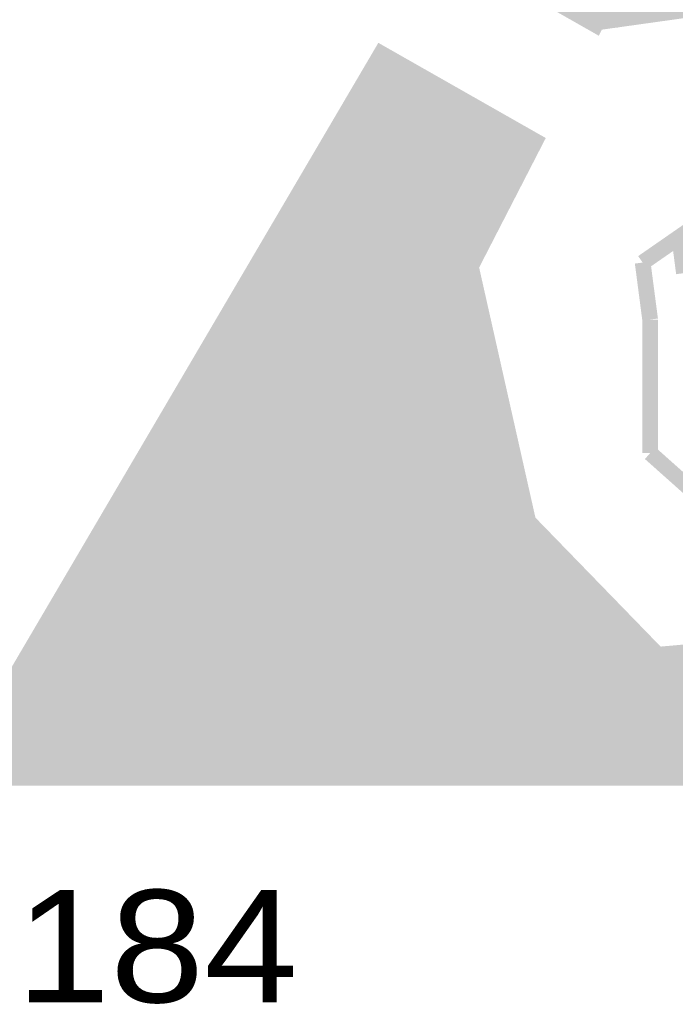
# Model space of a CAD drawing. Extents: x -14006 to 19506, y -9606 to 12409.
# Tile 19 of 29: x 6768 to 7235, y 2901 to 3603. Entities that reach past the tile are written whole.
import ezdxf

# ---------------------------------------------------------------- set-up
doc = ezdxf.new("R2010")
doc.units = 0
doc.layers.add('1', color=7, linetype='CONTINUOUS')

msp = doc.modelspace()

# ---------------------------------------------------------------- linework, layer by layer
at = {"layer": '1', "const_width": 11.2}
for points in [[(7374.36, 4175.36), (7072.24, 3659.32), (7178.08, 3599.12), (7178.92, 3600.8), (7352.8, 3625.16), (7618.8, 3758.16)], [(7025.48, 3578.68), (7135.24, 3516.24), (7089.32, 3426.92), (7130.2, 3245.2), (7222.32, 3150.28), (7282.24, 3155.6), (7277.76, 3186.4), (7306.32, 3188.92), (7301.28, 3223.64), (7330.68, 3226.16), (7316.96, 3318.56), (7265.44, 3364.48), (7265.44, 3442.04), (7435.4, 3345.44), (7399, 3285.8), (7350, 3212.72), (7350, 3150.28), (7399, 3131.24), (7461.44, 3190.88), (7519.12, 3297.84), (7932.12, 3062.64), (6722.52, 3062.64)]]:
    msp.add_lwpolyline(points, close=True, dxfattribs=at)
for points in [[(7162.68, 3607.8), (7228.76, 3607.8)], [(7164.64, 3606.68), (7221.76, 3606.68)], [(7166.32, 3605.84), (7214.76, 3605.84)], [(7168, 3604.72), (7208.04, 3604.72)], [(7169.68, 3603.88), (7201.04, 3603.88)], [(7171.36, 3602.76), (7194.04, 3602.76)], [(7173.04, 3601.92), (7187.04, 3601.92)], [(7174.72, 3600.8), (7180.04, 3600.8)], [(7176.68, 3599.96), (7178.64, 3599.96)], [(7021.84, 3572.52), (7036.4, 3572.52)], [(7022.4, 3573.36), (7034.72, 3573.36)], [(7022.96, 3574.48), (7033.04, 3574.48)], [(7023.52, 3575.32), (7031.36, 3575.32)], [(7024.08, 3576.44), (7029.68, 3576.44)], [(7024.64, 3577.28), (7028, 3577.28)], [(7025.2, 3578.4), (7026.32, 3578.4)], [(7017.92, 3565.52), (7048.44, 3565.52)], [(7018.48, 3566.64), (7046.76, 3566.64)], [(7019.04, 3567.48), (7045.08, 3567.48)], [(7019.6, 3568.6), (7043.4, 3568.6)], [(7020.16, 3569.44), (7041.72, 3569.44)], [(7020.72, 3570.56), (7040.04, 3570.56)], [(7021.28, 3571.4), (7038.36, 3571.4)], [(7013.72, 3558.8), (7060.48, 3558.8)], [(7014.28, 3559.64), (7058.8, 3559.64)], [(7015.12, 3560.76), (7057.12, 3560.76)], [(7015.68, 3561.6), (7055.44, 3561.6)], [(7016.24, 3562.72), (7053.76, 3562.72)], [(7016.8, 3563.56), (7052.08, 3563.56)], [(7017.36, 3564.68), (7050.4, 3564.68)], [(7009.8, 3551.8), (7072.52, 3551.8)], [(7010.36, 3552.92), (7070.84, 3552.92)], [(7010.92, 3553.76), (7069.16, 3553.76)], [(7011.48, 3554.88), (7067.48, 3554.88)], [(7012.04, 3555.72), (7065.8, 3555.72)], [(7012.6, 3556.84), (7064.12, 3556.84)], [(7013.16, 3557.68), (7062.44, 3557.68)], [(7005.88, 3545.08), (7084.56, 3545.08)], [(7006.44, 3545.92), (7082.88, 3545.92)], [(7007, 3547.04), (7081.2, 3547.04)], [(7007.56, 3547.88), (7079.52, 3547.88)], [(7008.12, 3549), (7077.84, 3549)], [(7008.68, 3549.84), (7076.16, 3549.84)], [(7009.24, 3550.96), (7074.48, 3550.96)], [(7001.12, 3537.24), (7098.56, 3537.24)], [(7001.68, 3538.08), (7096.6, 3538.08)], [(7002.24, 3539.2), (7094.92, 3539.2)], [(7002.8, 3540.04), (7093.24, 3540.04)], [(7003.36, 3541.16), (7091.56, 3541.16)], [(7003.92, 3542), (7089.88, 3542)], [(7004.76, 3543.12), (7088.2, 3543.12)], [(7005.32, 3543.96), (7086.52, 3543.96)], [(6997.2, 3530.24), (7110.6, 3530.24)], [(6997.76, 3531.36), (7108.64, 3531.36)], [(6998.32, 3532.2), (7106.96, 3532.2)], [(6998.88, 3533.32), (7105.28, 3533.32)], [(6999.44, 3534.16), (7103.6, 3534.16)], [(7000, 3535.28), (7101.92, 3535.28)], [(7000.56, 3536.12), (7100.24, 3536.12)], [(6993, 3523.52), (7122.64, 3523.52)], [(6993.56, 3524.36), (7120.68, 3524.36)], [(6994.4, 3525.48), (7119, 3525.48)], [(6994.96, 3526.32), (7117.32, 3526.32)], [(6995.52, 3527.44), (7115.64, 3527.44)], [(6996.08, 3528.28), (7113.96, 3528.28)], [(6996.64, 3529.4), (7112.28, 3529.4)], [(6989.08, 3516.52), (7134.68, 3516.52)], [(6989.64, 3517.64), (7132.72, 3517.64)], [(6990.2, 3518.48), (7131.04, 3518.48)], [(6990.76, 3519.6), (7129.36, 3519.6)], [(6991.32, 3520.44), (7127.68, 3520.44)], [(6991.88, 3521.56), (7126, 3521.56)], [(6992.44, 3522.4), (7124.32, 3522.4)], [(6985.16, 3509.8), (7132.16, 3509.8)], [(6985.72, 3510.64), (7132.44, 3510.64)], [(6986.28, 3511.76), (7133, 3511.76)], [(6986.84, 3512.6), (7133.56, 3512.6)], [(6987.4, 3513.72), (7134.12, 3513.72)], [(6987.96, 3514.56), (7134.68, 3514.56)], [(6988.52, 3515.68), (7134.96, 3515.68)], [(6980.96, 3502.8), (7128.52, 3502.8)], [(6981.52, 3503.92), (7129.08, 3503.92)], [(6982.08, 3504.76), (7129.36, 3504.76)], [(6982.64, 3505.88), (7129.92, 3505.88)], [(6983.2, 3506.72), (7130.48, 3506.72)], [(6984.04, 3507.84), (7131.04, 3507.84)], [(6984.6, 3508.68), (7131.6, 3508.68)], [(6977.04, 3496.08), (7124.88, 3496.08)], [(6977.6, 3496.92), (7125.44, 3496.92)], [(6978.16, 3498.04), (7126, 3498.04)], [(6978.72, 3498.88), (7126.56, 3498.88)], [(6979.28, 3500), (7126.84, 3500)], [(6979.84, 3500.84), (7127.4, 3500.84)], [(6980.4, 3501.96), (7127.96, 3501.96)], [(6972.28, 3488.24), (7120.96, 3488.24)], [(6973.12, 3489.08), (7121.52, 3489.08)], [(6973.68, 3490.2), (7121.8, 3490.2)], [(6974.24, 3491.04), (7122.36, 3491.04)], [(6974.8, 3492.16), (7122.92, 3492.16)], [(6975.36, 3493), (7123.48, 3493)], [(6975.92, 3494.12), (7124.04, 3494.12)], [(6976.48, 3494.96), (7124.32, 3494.96)], [(6968.36, 3481.24), (7117.32, 3481.24)], [(6968.92, 3482.36), (7117.88, 3482.36)], [(6969.48, 3483.2), (7118.44, 3483.2)], [(6970.04, 3484.32), (7119, 3484.32)], [(6970.6, 3485.16), (7119.28, 3485.16)], [(6971.16, 3486.28), (7119.84, 3486.28)], [(6971.72, 3487.12), (7120.4, 3487.12)], [(6964.44, 3474.52), (7113.68, 3474.52)], [(6965, 3475.36), (7114.24, 3475.36)], [(6965.56, 3476.48), (7114.8, 3476.48)], [(6966.12, 3477.32), (7115.36, 3477.32)], [(6966.68, 3478.44), (7115.92, 3478.44)], [(6967.24, 3479.28), (7116.48, 3479.28)], [(6967.8, 3480.4), (7116.76, 3480.4)], [(6960.24, 3467.52), (7110.32, 3467.52)], [(6960.8, 3468.64), (7110.88, 3468.64)], [(6961.36, 3469.48), (7111.16, 3469.48)], [(6961.92, 3470.6), (7111.72, 3470.6)], [(6962.76, 3471.44), (7112.28, 3471.44)], [(6963.32, 3472.56), (7112.84, 3472.56)], [(6963.88, 3473.4), (7113.4, 3473.4)], [(6956.32, 3460.8), (7106.68, 3460.8)], [(6956.88, 3461.64), (7107.24, 3461.64)], [(6957.44, 3462.76), (7107.8, 3462.76)], [(6958, 3463.6), (7108.36, 3463.6)], [(6958.56, 3464.72), (7108.64, 3464.72)], [(6959.12, 3465.56), (7109.2, 3465.56)], [(6959.68, 3466.68), (7109.76, 3466.68)], [(6952.4, 3453.8), (7103.32, 3453.8)], [(6952.96, 3454.92), (7103.6, 3454.92)], [(6953.52, 3455.76), (7104.16, 3455.76)], [(6954.08, 3456.88), (7104.72, 3456.88)], [(6954.64, 3457.72), (7105.28, 3457.72)], [(6955.2, 3458.84), (7105.84, 3458.84)], [(6955.76, 3459.68), (7106.12, 3459.68)], [(7211.68, 3429.72), (7245.56, 3453.24)], [(6948.2, 3447.08), (7099.68, 3447.08)], [(6948.76, 3447.92), (7100.24, 3447.92)], [(6949.32, 3449.04), (7100.8, 3449.04)], [(6949.88, 3449.88), (7101.08, 3449.88)], [(6950.44, 3451), (7101.64, 3451)], [(6951, 3451.84), (7102.2, 3451.84)], [(6951.56, 3452.96), (7102.76, 3452.96)], [(7241.08, 3422.16), (7237.72, 3447.92)], [(6943.72, 3439.24), (7095.48, 3439.24)], [(6944.28, 3440.08), (7096.04, 3440.08)], [(6944.84, 3441.2), (7096.6, 3441.2)], [(6945.4, 3442.04), (7097.16, 3442.04)], [(6945.96, 3443.16), (7097.72, 3443.16)], [(6946.52, 3444), (7098, 3444)], [(6947.08, 3445.12), (7098.56, 3445.12)], [(6947.64, 3445.96), (7099.12, 3445.96)], [(6939.52, 3432.24), (7092.12, 3432.24)], [(6940.08, 3433.36), (7092.68, 3433.36)], [(6940.64, 3434.2), (7092.96, 3434.2)], [(6941.2, 3435.32), (7093.52, 3435.32)], [(6942.04, 3436.16), (7094.08, 3436.16)], [(6942.6, 3437.28), (7094.64, 3437.28)], [(6943.16, 3438.12), (7095.2, 3438.12)], [(6935.6, 3425.52), (7089.6, 3425.52)], [(6936.16, 3426.36), (7089.6, 3426.36)], [(6936.72, 3427.48), (7089.6, 3427.48)], [(6937.28, 3428.32), (7090.16, 3428.32)], [(6937.84, 3429.44), (7090.44, 3429.44)], [(6938.4, 3430.28), (7091, 3430.28)], [(6938.96, 3431.4), (7091.56, 3431.4)], [(7217, 3389.12), (7211.68, 3429.72)], [(6931.68, 3418.52), (7091.28, 3418.52)], [(6932.24, 3419.64), (7091, 3419.64)], [(6932.8, 3420.48), (7090.72, 3420.48)], [(6933.36, 3421.6), (7090.44, 3421.6)], [(6933.92, 3422.44), (7090.44, 3422.44)], [(6934.48, 3423.56), (7090.16, 3423.56)], [(6935.04, 3424.4), (7089.88, 3424.4)], [(6927.48, 3411.8), (7092.68, 3411.8)], [(6928.04, 3412.64), (7092.68, 3412.64)], [(6928.6, 3413.76), (7092.4, 3413.76)], [(6929.16, 3414.6), (7092.12, 3414.6)], [(6929.72, 3415.72), (7091.84, 3415.72)], [(6930.28, 3416.56), (7091.56, 3416.56)], [(6930.84, 3417.68), (7091.56, 3417.68)], [(6923, 3403.96), (7094.64, 3403.96)], [(6923.56, 3404.8), (7094.36, 3404.8)], [(6924.12, 3405.92), (7094.08, 3405.92)], [(6924.68, 3406.76), (7093.8, 3406.76)], [(6925.24, 3407.88), (7093.52, 3407.88)], [(6925.8, 3408.72), (7093.52, 3408.72)], [(6926.36, 3409.84), (7093.24, 3409.84)], [(6926.92, 3410.68), (7092.96, 3410.68)], [(6918.8, 3396.96), (7096.04, 3396.96)], [(6919.36, 3398.08), (7095.76, 3398.08)], [(6919.92, 3398.92), (7095.76, 3398.92)], [(6920.48, 3400.04), (7095.48, 3400.04)], [(6921.32, 3400.88), (7095.2, 3400.88)], [(6921.88, 3402), (7094.92, 3402)], [(6922.44, 3402.84), (7094.64, 3402.84)], [(6914.88, 3390.24), (7097.72, 3390.24)], [(6915.44, 3391.08), (7097.44, 3391.08)], [(6916, 3392.2), (7097.16, 3392.2)], [(6916.56, 3393.04), (7096.88, 3393.04)], [(6917.12, 3394.16), (7096.6, 3394.16)], [(6917.68, 3395), (7096.6, 3395)], [(6918.24, 3396.12), (7096.32, 3396.12)], [(6910.96, 3383.24), (7099.12, 3383.24)], [(6911.52, 3384.36), (7098.84, 3384.36)], [(6912.08, 3385.2), (7098.84, 3385.2)], [(6912.64, 3386.32), (7098.56, 3386.32)], [(6913.2, 3387.16), (7098.28, 3387.16)], [(6913.76, 3388.28), (7098, 3388.28)], [(6914.32, 3389.12), (7097.72, 3389.12)], [(7217, 3293.92), (7217, 3389.12)], [(6906.76, 3376.52), (7100.8, 3376.52)], [(6907.32, 3377.36), (7100.52, 3377.36)], [(6907.88, 3378.48), (7100.24, 3378.48)], [(6908.44, 3379.32), (7099.96, 3379.32)], [(6909, 3380.44), (7099.68, 3380.44)], [(6909.56, 3381.28), (7099.68, 3381.28)], [(6910.4, 3382.4), (7099.4, 3382.4)], [(6902.84, 3369.52), (7102.2, 3369.52)], [(6903.4, 3370.64), (7101.92, 3370.64)], [(6903.96, 3371.48), (7101.64, 3371.48)], [(6904.52, 3372.6), (7101.64, 3372.6)], [(6905.08, 3373.44), (7101.36, 3373.44)], [(6905.64, 3374.56), (7101.08, 3374.56)], [(6906.2, 3375.4), (7100.8, 3375.4)], [(6898.64, 3362.8), (7103.88, 3362.8)], [(6899.2, 3363.64), (7103.6, 3363.64)], [(6900.04, 3364.76), (7103.32, 3364.76)], [(6900.6, 3365.6), (7103.04, 3365.6)], [(6901.16, 3366.72), (7102.76, 3366.72)], [(6901.72, 3367.56), (7102.76, 3367.56)], [(6902.28, 3368.68), (7102.48, 3368.68)], [(6894.16, 3354.96), (7105.56, 3354.96)], [(6894.72, 3355.8), (7105.28, 3355.8)], [(6895.28, 3356.92), (7105, 3356.92)], [(6895.84, 3357.76), (7104.72, 3357.76)], [(6896.4, 3358.88), (7104.72, 3358.88)], [(6896.96, 3359.72), (7104.44, 3359.72)], [(6897.52, 3360.84), (7104.16, 3360.84)], [(6898.08, 3361.68), (7103.88, 3361.68)], [(6890.24, 3347.96), (7106.96, 3347.96)], [(6890.8, 3349.08), (7106.96, 3349.08)], [(6891.36, 3349.92), (7106.68, 3349.92)], [(6891.92, 3351.04), (7106.4, 3351.04)], [(6892.48, 3351.88), (7106.12, 3351.88)], [(6893.04, 3353), (7105.84, 3353)], [(6893.6, 3353.84), (7105.84, 3353.84)], [(6886.04, 3341.24), (7108.64, 3341.24)], [(6886.6, 3342.08), (7108.36, 3342.08)], [(6887.16, 3343.2), (7108.08, 3343.2)], [(6887.72, 3344.04), (7107.8, 3344.04)], [(6888.28, 3345.16), (7107.8, 3345.16)], [(6888.84, 3346), (7107.52, 3346)], [(6889.68, 3347.12), (7107.24, 3347.12)], [(6882.12, 3334.24), (7110.04, 3334.24)], [(6882.68, 3335.36), (7110.04, 3335.36)], [(6883.24, 3336.2), (7109.76, 3336.2)], [(6883.8, 3337.32), (7109.48, 3337.32)], [(6884.36, 3338.16), (7109.2, 3338.16)], [(6884.92, 3339.28), (7108.92, 3339.28)], [(6885.48, 3340.12), (7108.92, 3340.12)], [(6877.92, 3327.52), (7111.72, 3327.52)], [(6878.48, 3328.36), (7111.44, 3328.36)], [(6879.32, 3329.48), (7111.16, 3329.48)], [(6879.88, 3330.32), (7110.88, 3330.32)], [(6880.44, 3331.44), (7110.88, 3331.44)], [(6881, 3332.28), (7110.6, 3332.28)], [(6881.56, 3333.4), (7110.32, 3333.4)], [(6874, 3320.52), (7113.12, 3320.52)], [(6874.56, 3321.64), (7112.84, 3321.64)], [(6875.12, 3322.48), (7112.84, 3322.48)], [(6875.68, 3323.6), (7112.56, 3323.6)], [(6876.24, 3324.44), (7112.28, 3324.44)], [(6876.8, 3325.56), (7112, 3325.56)], [(6877.36, 3326.4), (7112, 3326.4)], [(6869.52, 3312.68), (7115.08, 3312.68)], [(6870.08, 3313.8), (7114.8, 3313.8)], [(6870.64, 3314.64), (7114.52, 3314.64)], [(6871.2, 3315.76), (7114.24, 3315.76)], [(6871.76, 3316.6), (7113.96, 3316.6)], [(6872.32, 3317.72), (7113.96, 3317.72)], [(6872.88, 3318.56), (7113.68, 3318.56)], [(6873.44, 3319.68), (7113.4, 3319.68)], [(6865.32, 3305.96), (7116.48, 3305.96)], [(6865.88, 3306.8), (7116.2, 3306.8)], [(6866.44, 3307.92), (7115.92, 3307.92)], [(6867, 3308.76), (7115.92, 3308.76)], [(6867.56, 3309.88), (7115.64, 3309.88)], [(6868.4, 3310.72), (7115.36, 3310.72)], [(6868.96, 3311.84), (7115.08, 3311.84)], [(6861.4, 3298.96), (7118.16, 3298.96)], [(6861.96, 3300.08), (7117.88, 3300.08)], [(6862.52, 3300.92), (7117.6, 3300.92)], [(6863.08, 3302.04), (7117.32, 3302.04)], [(6863.64, 3302.88), (7117.04, 3302.88)], [(6864.2, 3304), (7117.04, 3304)], [(6864.76, 3304.84), (7116.76, 3304.84)], [(6857.2, 3292.24), (7119.56, 3292.24)], [(6858.04, 3293.08), (7119.28, 3293.08)], [(6858.6, 3294.2), (7119, 3294.2)], [(6859.16, 3295.04), (7119, 3295.04)], [(6859.72, 3296.16), (7118.72, 3296.16)], [(6860.28, 3297), (7118.44, 3297)], [(6860.84, 3298.12), (7118.16, 3298.12)], [(7268.52, 3248), (7217, 3293.92)], [(6853.28, 3285.24), (7120.96, 3285.24)], [(6853.84, 3286.36), (7120.96, 3286.36)], [(6854.4, 3287.2), (7120.68, 3287.2)], [(6854.96, 3288.32), (7120.4, 3288.32)], [(6855.52, 3289.16), (7120.12, 3289.16)], [(6856.08, 3290.28), (7120.12, 3290.28)], [(6856.64, 3291.12), (7119.84, 3291.12)], [(6849.36, 3278.52), (7122.64, 3278.52)], [(6849.92, 3279.36), (7122.36, 3279.36)], [(6850.48, 3280.48), (7122.08, 3280.48)], [(6851.04, 3281.32), (7122.08, 3281.32)], [(6851.6, 3282.44), (7121.8, 3282.44)], [(6852.16, 3283.28), (7121.52, 3283.28)], [(6852.72, 3284.4), (7121.24, 3284.4)], [(6844.6, 3270.68), (7124.32, 3270.68)], [(6845.16, 3271.52), (7124.04, 3271.52)], [(6845.72, 3272.64), (7124.04, 3272.64)], [(6846.28, 3273.48), (7123.76, 3273.48)], [(6846.84, 3274.6), (7123.48, 3274.6)], [(6847.68, 3275.44), (7123.2, 3275.44)], [(6848.24, 3276.56), (7123.2, 3276.56)], [(6848.8, 3277.4), (7122.92, 3277.4)], [(6840.68, 3263.68), (7126, 3263.68)], [(6841.24, 3264.8), (7125.72, 3264.8)], [(6841.8, 3265.64), (7125.44, 3265.64)], [(6842.36, 3266.76), (7125.16, 3266.76)], [(6842.92, 3267.6), (7125.16, 3267.6)], [(6843.48, 3268.72), (7124.88, 3268.72)], [(6844.04, 3269.56), (7124.6, 3269.56)], [(6836.48, 3256.96), (7127.4, 3256.96)], [(6837.32, 3257.8), (7127.12, 3257.8)], [(6837.88, 3258.92), (7127.12, 3258.92)], [(6838.44, 3259.76), (7126.84, 3259.76)], [(6839, 3260.88), (7126.56, 3260.88)], [(6839.56, 3261.72), (7126.28, 3261.72)], [(6840.12, 3262.84), (7126.28, 3262.84)], [(6832.56, 3249.96), (7129.08, 3249.96)], [(6833.12, 3251.08), (7128.8, 3251.08)], [(6833.68, 3251.92), (7128.52, 3251.92)], [(6834.24, 3253.04), (7128.24, 3253.04)], [(6834.8, 3253.88), (7128.24, 3253.88)], [(6835.36, 3255), (7127.96, 3255)], [(6835.92, 3255.84), (7127.68, 3255.84)], [(6828.64, 3243.24), (7132.16, 3243.24)], [(6829.2, 3244.08), (7131.04, 3244.08)], [(6829.76, 3245.2), (7130.2, 3245.2)], [(6830.32, 3246.04), (7129.92, 3246.04)], [(6830.88, 3247.16), (7129.64, 3247.16)], [(6831.44, 3248), (7129.36, 3248)], [(6832, 3249.12), (7129.36, 3249.12)], [(6824.44, 3236.24), (7138.6, 3236.24)], [(6825, 3237.36), (7137.76, 3237.36)], [(6825.56, 3238.2), (7136.92, 3238.2)], [(6826.4, 3239.32), (7135.8, 3239.32)], [(6826.96, 3240.16), (7134.96, 3240.16)], [(6827.52, 3241.28), (7133.84, 3241.28)], [(6828.08, 3242.12), (7133, 3242.12)], [(6820.52, 3229.52), (7145.32, 3229.52)], [(6821.08, 3230.36), (7144.48, 3230.36)], [(6821.64, 3231.48), (7143.36, 3231.48)], [(6822.2, 3232.32), (7142.52, 3232.32)], [(6822.76, 3233.44), (7141.68, 3233.44)], [(6823.32, 3234.28), (7140.56, 3234.28)], [(6823.88, 3235.4), (7139.72, 3235.4)], [(6816.04, 3221.68), (7153.16, 3221.68)], [(6816.6, 3222.52), (7152.04, 3222.52)], [(6817.16, 3223.64), (7151.2, 3223.64)], [(6817.72, 3224.48), (7150.08, 3224.48)], [(6818.28, 3225.6), (7149.24, 3225.6)], [(6818.84, 3226.44), (7148.12, 3226.44)], [(6819.4, 3227.56), (7147.28, 3227.56)], [(6819.96, 3228.4), (7146.44, 3228.4)], [(6811.84, 3214.68), (7159.6, 3214.68)], [(6812.4, 3215.8), (7158.76, 3215.8)], [(6812.96, 3216.64), (7157.92, 3216.64)], [(6813.52, 3217.76), (7156.8, 3217.76)], [(6814.08, 3218.6), (7155.96, 3218.6)], [(6814.64, 3219.72), (7154.84, 3219.72)], [(6815.2, 3220.56), (7154, 3220.56)], [(6807.92, 3207.96), (7166.32, 3207.96)], [(6808.48, 3208.8), (7165.48, 3208.8)], [(6809.04, 3209.92), (7164.36, 3209.92)], [(6809.6, 3210.76), (7163.52, 3210.76)], [(6810.16, 3211.88), (7162.68, 3211.88)], [(6810.72, 3212.72), (7161.56, 3212.72)], [(6811.28, 3213.84), (7160.72, 3213.84)], [(6803.72, 3200.96), (7173.04, 3200.96)], [(6804.28, 3202.08), (7172.2, 3202.08)], [(6804.84, 3202.92), (7171.08, 3202.92)], [(6805.68, 3204.04), (7170.24, 3204.04)], [(6806.24, 3204.88), (7169.12, 3204.88)], [(6806.8, 3206), (7168.28, 3206)], [(6807.36, 3206.84), (7167.44, 3206.84)], [(6799.8, 3194.24), (7179.76, 3194.24)], [(6800.36, 3195.08), (7178.64, 3195.08)], [(6800.92, 3196.2), (7177.8, 3196.2)], [(6801.48, 3197.04), (7176.96, 3197.04)], [(6802.04, 3198.16), (7175.84, 3198.16)], [(6802.6, 3199), (7175, 3199)], [(6803.16, 3200.12), (7173.88, 3200.12)], [(6795.88, 3187.24), (7186.48, 3187.24)], [(6796.44, 3188.36), (7185.36, 3188.36)], [(6797, 3189.2), (7184.52, 3189.2)], [(6797.56, 3190.32), (7183.4, 3190.32)], [(6798.12, 3191.16), (7182.56, 3191.16)], [(6798.68, 3192.28), (7181.72, 3192.28)], [(6799.24, 3193.12), (7180.6, 3193.12)], [(6791.12, 3179.4), (7194.04, 3179.4)], [(6791.68, 3180.52), (7192.92, 3180.52)], [(6792.24, 3181.36), (7192.08, 3181.36)], [(6792.8, 3182.48), (7191.24, 3182.48)], [(6793.36, 3183.32), (7190.12, 3183.32)], [(6793.92, 3184.44), (7189.28, 3184.44)], [(6794.48, 3185.28), (7188.16, 3185.28)], [(6795.32, 3186.4), (7187.32, 3186.4)], [(6787.2, 3172.68), (7200.76, 3172.68)], [(6787.76, 3173.52), (7199.64, 3173.52)], [(6788.32, 3174.64), (7198.8, 3174.64)], [(6788.88, 3175.48), (7197.68, 3175.48)], [(6789.44, 3176.6), (7196.84, 3176.6)], [(6790, 3177.44), (7196, 3177.44)], [(6790.56, 3178.56), (7194.88, 3178.56)], [(6783, 3165.68), (7207.2, 3165.68)], [(6783.56, 3166.8), (7206.36, 3166.8)], [(6784.12, 3167.64), (7205.52, 3167.64)], [(6784.96, 3168.76), (7204.4, 3168.76)], [(6785.52, 3169.6), (7203.56, 3169.6)], [(6786.08, 3170.72), (7202.44, 3170.72)], [(6786.64, 3171.56), (7201.6, 3171.56)], [(6779.08, 3158.96), (7213.92, 3158.96)], [(6779.64, 3159.8), (7213.08, 3159.8)], [(6780.2, 3160.92), (7211.96, 3160.92)], [(6780.76, 3161.76), (7211.12, 3161.76)], [(6781.32, 3162.88), (7210.28, 3162.88)], [(6781.88, 3163.72), (7209.16, 3163.72)], [(6782.44, 3164.84), (7208.32, 3164.84)], [(6775.16, 3151.96), (7220.64, 3151.96)], [(6775.72, 3153.08), (7219.8, 3153.08)], [(6776.28, 3153.92), (7218.68, 3153.92)], [(6776.84, 3155.04), (7217.84, 3155.04)], [(6777.4, 3155.88), (7216.72, 3155.88)], [(6777.96, 3157), (7215.88, 3157)], [(6778.52, 3157.84), (7215.04, 3157.84)], [(6770.96, 3145.24), (7363.16, 3145.24)], [(6771.52, 3146.08), (7360.64, 3146.08)], [(6772.08, 3147.2), (7358.12, 3147.2)], [(6772.64, 3148.04), (7355.6, 3148.04)], [(6773.2, 3149.16), (7353.08, 3149.16)], [(6773.76, 3150), (7350.56, 3150)], [(6774.6, 3151.12), (7221.76, 3151.12)], [(7231.56, 3151.12), (7350, 3151.12)], [(6766.48, 3137.4), (7383.32, 3137.4)], [(6767.04, 3138.24), (7380.8, 3138.24)], [(6767.6, 3139.36), (7378.28, 3139.36)], [(6768.16, 3140.2), (7375.76, 3140.2)], [(6768.72, 3141.32), (7373.24, 3141.32)], [(6769.28, 3142.16), (7370.72, 3142.16)], [(6769.84, 3143.28), (7368.2, 3143.28)], [(6770.4, 3144.12), (7365.68, 3144.12)], [(6762.28, 3130.4), (7813.12, 3130.4)], [(6762.84, 3131.52), (7398.44, 3131.52)], [(6763.68, 3132.36), (7395.92, 3132.36)], [(6764.24, 3133.48), (7393.4, 3133.48)], [(6764.8, 3134.32), (7390.88, 3134.32)], [(6765.36, 3135.44), (7388.36, 3135.44)], [(6765.92, 3136.28), (7385.84, 3136.28)], [(6758.36, 3123.68), (7825.16, 3123.68)], [(6758.92, 3124.52), (7823.48, 3124.52)], [(6759.48, 3125.64), (7821.8, 3125.64)], [(6760.04, 3126.48), (7820.12, 3126.48)], [(6760.6, 3127.6), (7818.16, 3127.6)], [(6761.16, 3128.44), (7816.48, 3128.44)], [(6761.72, 3129.56), (7814.8, 3129.56)], [(6754.44, 3116.68), (7837.2, 3116.68)], [(6755, 3117.8), (7835.52, 3117.8)], [(6755.56, 3118.64), (7833.84, 3118.64)], [(6756.12, 3119.76), (7832.16, 3119.76)], [(6756.68, 3120.6), (7830.2, 3120.6)], [(6757.24, 3121.72), (7828.52, 3121.72)], [(6757.8, 3122.56), (7826.84, 3122.56)], [(6750.24, 3109.96), (7849.24, 3109.96)], [(6750.8, 3110.8), (7847.56, 3110.8)], [(6751.36, 3111.92), (7845.88, 3111.92)], [(6751.92, 3112.76), (7844.2, 3112.76)], [(6752.48, 3113.88), (7842.52, 3113.88)], [(6753.32, 3114.72), (7840.56, 3114.72)], [(6753.88, 3115.84), (7838.88, 3115.84)], [(6746.32, 3102.96), (7861.28, 3102.96)], [(6746.88, 3104.08), (7859.6, 3104.08)], [(6747.44, 3104.92), (7857.92, 3104.92)], [(6748, 3106.04), (7856.24, 3106.04)], [(6748.56, 3106.88), (7854.56, 3106.88)], [(6749.12, 3108), (7852.6, 3108)], [(6749.68, 3108.84), (7850.92, 3108.84)], [(6742.12, 3096.24), (7873.32, 3096.24)], [(6742.96, 3097.08), (7871.64, 3097.08)], [(6743.52, 3098.2), (7869.96, 3098.2)], [(6744.08, 3099.04), (7868.28, 3099.04)], [(6744.64, 3100.16), (7866.6, 3100.16)], [(6745.2, 3101), (7864.92, 3101)], [(6745.76, 3102.12), (7862.96, 3102.12)], [(6737.64, 3088.4), (7887.04, 3088.4)], [(6738.2, 3089.24), (7885.36, 3089.24)], [(6738.76, 3090.36), (7883.68, 3090.36)], [(6739.32, 3091.2), (7882, 3091.2)], [(6739.88, 3092.32), (7880.32, 3092.32)], [(6740.44, 3093.16), (7878.64, 3093.16)], [(6741, 3094.28), (7876.96, 3094.28)], [(6741.56, 3095.12), (7875, 3095.12)], [(6733.72, 3081.4), (7899.36, 3081.4)], [(6734.28, 3082.52), (7897.4, 3082.52)], [(6734.84, 3083.36), (7895.72, 3083.36)], [(6735.4, 3084.48), (7894.04, 3084.48)], [(6735.96, 3085.32), (7892.36, 3085.32)], [(6736.52, 3086.44), (7890.68, 3086.44)], [(6737.08, 3087.28), (7889, 3087.28)], [(6729.52, 3074.68), (7911.4, 3074.68)], [(6730.08, 3075.52), (7909.44, 3075.52)], [(6730.64, 3076.64), (7907.76, 3076.64)], [(6731.2, 3077.48), (7906.08, 3077.48)], [(6731.76, 3078.6), (7904.4, 3078.6)], [(6732.6, 3079.44), (7902.72, 3079.44)], [(6733.16, 3080.56), (7901.04, 3080.56)], [(6725.6, 3067.68), (7923.44, 3067.68)], [(6726.16, 3068.8), (7921.76, 3068.8)], [(6726.72, 3069.64), (7919.8, 3069.64)], [(6727.28, 3070.76), (7918.12, 3070.76)], [(6727.84, 3071.6), (7916.44, 3071.6)], [(6728.4, 3072.72), (7914.76, 3072.72)], [(6728.96, 3073.56), (7913.08, 3073.56)], [(6722.8, 3062.92), (7931.84, 3062.92)], [(6723.36, 3063.76), (7930.16, 3063.76)], [(6723.92, 3064.88), (7928.48, 3064.88)], [(6724.48, 3065.72), (7926.8, 3065.72)], [(6725.04, 3066.84), (7925.12, 3066.84)]]:
    msp.add_lwpolyline(points, dxfattribs=at)

# ---------------------------------------------------------------- texts
at = {"layer": '1', "width": 1.125}
msp.add_text('R184', height=80, dxfattribs=at).set_placement((6678.6, 2902.64))

doc.saveas('drawing.dxf')
